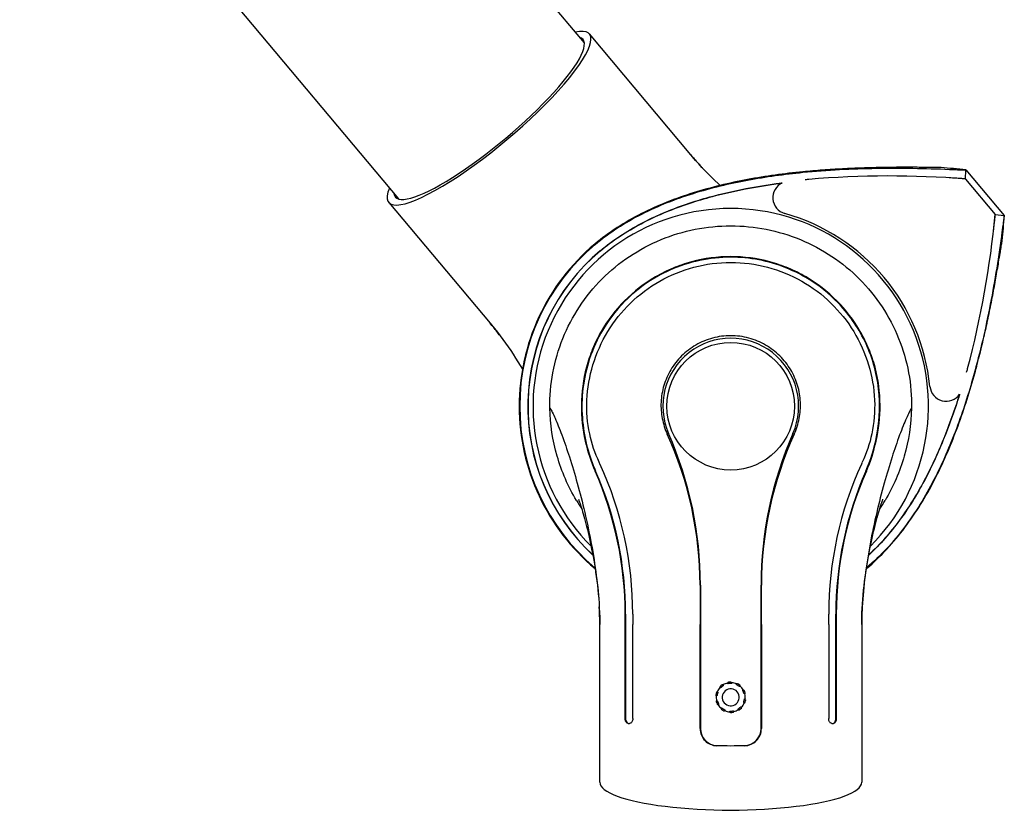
# Model space of a CAD drawing. Extents: x 0 to 420, y 0 to 297.
# Tile 7 of 14: x 255 to 336, y 142 to 208. Entities that reach past the tile are written whole.
import ezdxf

# ---------------------------------------------------------------- set-up
doc = ezdxf.new("R2010")
doc.units = 0
doc.header["$LTSCALE"] = 23.1
for name, color, linetype in [('100001_DXF_CONTINUOUS_LINE', 7, 'CONTINUOUS'), ('100002_DXF_CONTINUOUS_LINE', 7, 'CONTINUOUS'), ('100279_DXF_CONTINUOUS_LINE', 7, 'CONTINUOUS'), ('100291_DXF_CONTINUOUS_LINE', 7, 'CONTINUOUS'), ('105-5810_DXF_CONTINUOUS_LI', 7, 'CONTINUOUS')]:
    doc.layers.add(name, color=color, linetype=linetype)

msp = doc.modelspace()

# ---------------------------------------------------------------- linework, layer by layer
at = {"layer": '100001_DXF_CONTINUOUS_LINE', "color": 7, "linetype": 'CONTINUOUS'}
for p, q in [((310.785, 160.95), (310.785, 149.12)), ((315.785, 149.12), (315.785, 160.95)), ((302.423, 159.458), (302.446, 159.078)), ((304.579, 157.691), (304.579, 158.536)), ((304.617, 158.535), (304.617, 157.691)), ((305.208, 158.545), (305.208, 157.692)), ((321.361, 157.692), (321.361, 158.545)), ((321.952, 157.691), (321.952, 158.535)), ((321.99, 158.536), (321.99, 157.691)), ((324.103, 158.643), (324.12, 159.02)), ((302.485, 144.691), (302.485, 157.691)), ((304.579, 149.94), (304.579, 157.691)), ((304.617, 157.691), (304.617, 149.94)), ((305.208, 149.94), (305.208, 157.691)), ((310.756, 149.12), (310.756, 157.691)), ((315.813, 157.691), (315.813, 149.12)), ((321.361, 157.692), (321.361, 149.94)), ((321.952, 149.94), (321.952, 157.691)), ((321.99, 157.692), (321.99, 149.94)), ((324.085, 157.691), (324.085, 157.879)), ((324.085, 157.691), (324.085, 144.691)), ((304.822, 149.54), (304.948, 149.54)), ((321.621, 149.54), (321.747, 149.54)), ((312.148, 147.721), (313.285, 147.691)), ((313.285, 147.691), (314.421, 147.721)), ((313.285, 147.691), (313.285, 147.67))]:
    msp.add_line(p, q, dxfattribs=at)
for points in [[(300.733, 168.029), (300.731, 168.036), (300.731, 168.036), (300.738, 168.018), (300.752, 167.981), (300.771, 167.929), (300.795, 167.861), (300.824, 167.778), (300.856, 167.68), (300.893, 167.568), (300.934, 167.441), (300.977, 167.302), (301.024, 167.148), (301.073, 166.982), (301.125, 166.805), (301.177, 166.618), (301.232, 166.42), (301.287, 166.213), (301.344, 165.996), (301.401, 165.769), (301.46, 165.532), (301.519, 165.286), (301.578, 165.03), (301.638, 164.764), (301.697, 164.489), (301.757, 164.206), (301.815, 163.913), (301.874, 163.613), (301.931, 163.306), (301.987, 162.991), (302.042, 162.669), (302.094, 162.341), (302.145, 162.004), (302.194, 161.66), (302.241, 161.308), (302.285, 160.949), (302.325, 160.583), (302.362, 160.211), (302.395, 159.835), (302.423, 159.458)], [(324.12, 159.02), (324.142, 159.393), (324.169, 159.766), (324.2, 160.141), (324.237, 160.514), (324.277, 160.883), (324.32, 161.247), (324.367, 161.606), (324.417, 161.959), (324.469, 162.305), (324.523, 162.643), (324.579, 162.975), (324.637, 163.301), (324.697, 163.62), (324.757, 163.931), (324.818, 164.234), (324.88, 164.528), (324.942, 164.812), (325.004, 165.086), (325.066, 165.35), (325.127, 165.603), (325.187, 165.846), (325.246, 166.077), (325.304, 166.297), (325.361, 166.508), (325.417, 166.707), (325.47, 166.895), (325.522, 167.072), (325.572, 167.238), (325.619, 167.388), (325.662, 167.524), (325.701, 167.645), (325.736, 167.751), (325.767, 167.841), (325.793, 167.915), (325.814, 167.971), (325.829, 168.011), (325.835, 168.027)], [(302.446, 159.078), (302.464, 158.691), (302.477, 158.297)], [(324.085, 157.879), (324.091, 158.261), (324.103, 158.643)], [(302.477, 158.297), (302.484, 157.898), (302.485, 157.691)]]:
    msp.add_lwpolyline(points, dxfattribs=at)
msp.add_circle((313.285, 175.691), 5.26, dxfattribs=at)
for centre, radius, start, end in [((313.285, 175.691), 16.305, 314.93724, 225.06317), ((313.285, 175.691), 5.6, 336.24844, 203.75156), ((280.691, 160.924), 30.062, 0.04865, 24.49201), ((279.785, 160.95), 31, 0, 23.75156), ((346.785, 160.95), 31, 156.24844, 180), ((345.878, 160.924), 30.062, 155.50798, 179.95137), ((274.547, 158.106), 30.755, 24.64826, 24.9195), ((275.492, 158.537), 29.716, 0.01476, 24.65383), ((351.077, 158.537), 29.716, 155.36591, 179.98515), ((352.007, 158.113), 30.738, 155.08047, 155.37086), ((275.264, 158.54), 29.315, 359.9922, 23.73577), ((275.233, 158.541), 29.384, 359.98911, 23.67056), ((351.336, 158.541), 29.384, 156.32945, 180.01089), ((351.306, 158.54), 29.316, 156.26434, 180.00768), ((313.531, 175.683), 15.119, 210.88777, 214.01647), ((313.043, 175.68), 15.112, 325.98603, 329.10464), ((272.882, 157.528), 29.606, 2.72846, 3.14693), ((353.568, 157.534), 29.486, 176.89903, 177.32639), ((273.867, 157.575), 28.619, 2.30124, 2.7285), ((275.432, 157.635), 27.053, 1.3133, 2.30652), ((351.062, 157.638), 26.978, 177.72992, 178.72036), ((352.598, 157.579), 28.515, 177.3265, 177.73526), ((276.745, 157.668), 25.739, 1.03964, 1.30725), ((278.001, 157.688), 24.484, 0.00689, 1.04604), ((348.622, 157.688), 24.538, 178.89693, 179.99234), ((349.846, 157.667), 25.762, 178.72663, 178.90436), ((312.185, 149.12), 1.4, 180, 268.5), ((314.385, 149.12), 1.4, 271.5, 360)]:
    msp.add_arc(centre, radius, start, end, dxfattribs=at)
for centre, major_axis, ratio, start_param, end_param in [((313.285, 147.387), (10.8, -0.283), 0.026177, 1.571482, 1.676978), ((313.285, 147.387), (10.8, 0.283), 0.026177, 1.464615, 1.57011), ((313.285, 144.691), (10.8, 0), 0.212557, -3.141593, 0)]:
    msp.add_ellipse(centre, major_axis=major_axis, ratio=ratio, start_param=start_param, end_param=end_param, dxfattribs=at)
for points, knots in [([(298.375, 175.526), (298.336, 177.477), (298.898, 180.461), (300.725, 183.941), (302.596, 186.24), (304.885, 188.119), (307.5, 189.513), (310.335, 190.37), (312.303, 190.563), (313.285, 190.563)], [0, 0, 0, 0, 0.248986, 0.374109, 0.499238, 0.624394, 0.749584, 0.874792, 1, 1, 1, 1]), ([(313.285, 190.563), (314.266, 190.563), (316.234, 190.37), (319.069, 189.513), (321.684, 188.119), (323.973, 186.24), (325.844, 183.941), (327.671, 180.461), (328.233, 177.477), (328.194, 175.526)], [0, 0, 0, 0, 0.125208, 0.250416, 0.375606, 0.500762, 0.625891, 0.751014, 1, 1, 1, 1]), ([(313.285, 188.025), (312.201, 188.025), (310.566, 187.808), (308.515, 187.104), (306.584, 186.143), (304.441, 184.489), (302.804, 182.343), (301.865, 180.429), (301.185, 178.421), (300.844, 175.838), (301.167, 172.92), (301.749, 171.136), (302.099, 170.34)], [0, 0, 0, 0, 0.130906, 0.196308, 0.261504, 0.390878, 0.519449, 0.583742, 0.647971, 0.77496, 0.894807, 1, 1, 1, 1]), ([(313.285, 187.976), (312.426, 187.976), (310.704, 187.795), (308.29, 187.009), (306.218, 185.826), (304.218, 184.132), (302.582, 181.964), (301.472, 179.36), (300.988, 176.881), (301.001, 174.486), (301.402, 172.298), (301.874, 170.954), (302.145, 170.338)], [0, 0, 0, 0, 0.104039, 0.208004, 0.305379, 0.391195, 0.524244, 0.630068, 0.731635, 0.828121, 0.9185, 1, 1, 1, 1]), ([(302.438, 171.065), (302.092, 171.81), (301.526, 173.491), (301.307, 176.254), (301.81, 179.159), (303.041, 181.912), (304.932, 184.287), (307.375, 186.121), (310.221, 187.283), (312.265, 187.549), (313.285, 187.549)], [0, 0, 0, 0, 0.105681, 0.225594, 0.352503, 0.480628, 0.609153, 0.73855, 0.868957, 1, 1, 1, 1]), ([(324.47, 170.34), (324.82, 171.136), (325.402, 172.92), (325.725, 175.838), (325.384, 178.421), (324.704, 180.429), (323.764, 182.344), (322.127, 184.49), (319.985, 186.144), (318.054, 187.104), (316.003, 187.808), (314.368, 188.025), (313.285, 188.025)], [0, 0, 0, 0, 0.105195, 0.225039, 0.352028, 0.416266, 0.480573, 0.609175, 0.738516, 0.803698, 0.869095, 1, 1, 1, 1]), ([(324.424, 170.338), (324.826, 171.252), (325.467, 173.314), (325.695, 176.856), (324.77, 180.649), (322.705, 183.847), (320.256, 185.938), (317.897, 187.161), (315.614, 187.829), (314.062, 187.976), (313.285, 187.976)], [0, 0, 0, 0, 0.121144, 0.259538, 0.425805, 0.585518, 0.713046, 0.812239, 0.905693, 1, 1, 1, 1]), ([(313.285, 187.549), (314.304, 187.549), (316.348, 187.283), (319.193, 186.122), (321.636, 184.288), (323.528, 181.913), (324.76, 179.16), (325.262, 176.254), (325.043, 173.491), (324.477, 171.811), (324.131, 171.065)], [0, 0, 0, 0, 0.131034, 0.261419, 0.390774, 0.519316, 0.647485, 0.774398, 0.894303, 1, 1, 1, 1]), ([(313.285, 181.504), (312.781, 181.504), (311.775, 181.371), (310.381, 180.792), (309.197, 179.889), (308.295, 178.737), (307.718, 177.423), (307.483, 176.036), (307.583, 174.662), (307.862, 173.794), (308.048, 173.387)], [0, 0, 0, 0, 0.131861, 0.262538, 0.391316, 0.517847, 0.641991, 0.763635, 0.882752, 1, 1, 1, 1]), ([(318.521, 173.387), (318.707, 173.794), (318.986, 174.662), (319.086, 176.037), (318.851, 177.423), (318.274, 178.737), (317.372, 179.889), (316.188, 180.792), (314.794, 181.371), (313.788, 181.504), (313.285, 181.504)], [0, 0, 0, 0, 0.117253, 0.236369, 0.358013, 0.482156, 0.608687, 0.737464, 0.86814, 1, 1, 1, 1]), ([(298.375, 175.526), (298.45, 175.42), (298.599, 175.146), (298.826, 174.659), (299.086, 174.036), (299.491, 172.979), (300.026, 171.411), (300.661, 169.283), (301.271, 166.901), (301.809, 164.36), (302.225, 161.763), (302.395, 160.016), (302.443, 159.153)], [0, 0, 0, 0, 0.022902, 0.054956, 0.095051, 0.142276, 0.255167, 0.387981, 0.534935, 0.690018, 0.847098, 1, 1, 1, 1]), ([(300.557, 167.922), (299.874, 169.063), (298.807, 171.535), (298.402, 174.197), (298.375, 175.526)], [0, 0, 0, 0, 0.499983, 1, 1, 1, 1]), ([(328.194, 175.526), (328.119, 175.42), (327.97, 175.146), (327.742, 174.658), (327.482, 174.034), (327.076, 172.975), (326.541, 171.404), (325.905, 169.272), (325.294, 166.886), (324.757, 164.342), (324.341, 161.741), (324.172, 159.993), (324.125, 159.129)], [0, 0, 0, 0, 0.022903, 0.054965, 0.095072, 0.142315, 0.255247, 0.388103, 0.535082, 0.690163, 0.847198, 1, 1, 1, 1]), ([(328.194, 175.526), (328.167, 174.196), (327.762, 171.534), (326.694, 169.061), (326.011, 167.92)], [0, 0, 0, 0, 0.500015, 1, 1, 1, 1]), ([(304.822, 149.54), (304.789, 149.54), (304.716, 149.566), (304.639, 149.661), (304.59, 149.79), (304.579, 149.889), (304.579, 149.94)], [0, 0, 0, 0, 0.194285, 0.423723, 0.697672, 1, 1, 1, 1]), ([(304.617, 149.94), (304.617, 149.849), (304.644, 149.686), (304.774, 149.554), (304.842, 149.542)], [0, 0, 0, 0, 0.570995, 1, 1, 1, 1]), ([(305.208, 149.94), (305.208, 149.889), (305.195, 149.789), (305.141, 149.66), (305.057, 149.566), (304.982, 149.54), (304.948, 149.54)], [0, 0, 0, 0, 0.296958, 0.569548, 0.802354, 1, 1, 1, 1]), ([(321.621, 149.54), (321.587, 149.54), (321.512, 149.566), (321.429, 149.66), (321.374, 149.789), (321.361, 149.889), (321.361, 149.94)], [0, 0, 0, 0, 0.197646, 0.430452, 0.703042, 1, 1, 1, 1]), ([(321.701, 149.54), (321.727, 149.54), (321.764, 149.55), (321.795, 149.569), (321.803, 149.575)], [0, 0, 0, 0, 0.735606, 1, 1, 1, 1]), ([(321.99, 149.94), (321.99, 149.889), (321.979, 149.79), (321.93, 149.661), (321.853, 149.566), (321.78, 149.54), (321.747, 149.54)], [0, 0, 0, 0, 0.302328, 0.576277, 0.805715, 1, 1, 1, 1]), ([(321.803, 149.575), (321.826, 149.591), (321.921, 149.691), (321.952, 149.835), (321.952, 149.94)], [0, 0, 0, 0, 0.214434, 1, 1, 1, 1]), ([(310.756, 149.12), (310.756, 148.937), (310.828, 148.567), (311.138, 148.099), (311.599, 147.782), (311.965, 147.703), (312.147, 147.698)], [0, 0, 0, 0, 0.251359, 0.501279, 0.750312, 1, 1, 1, 1]), ([(314.422, 147.698), (314.604, 147.703), (314.97, 147.782), (315.431, 148.099), (315.741, 148.567), (315.813, 148.937), (315.813, 149.12)], [0, 0, 0, 0, 0.249689, 0.498721, 0.748641, 1, 1, 1, 1])]:
    msp.add_open_spline(points, degree=3, knots=knots, dxfattribs=at)
for points in [[(310.753, 160.95), (310.755, 159.863), (310.756, 158.777), (310.756, 157.691)], [(315.813, 157.691), (315.813, 158.777), (315.814, 159.863), (315.816, 160.95)]]:
    msp.add_open_spline(points, degree=3, dxfattribs=at)
at = {"layer": '100002_DXF_CONTINUOUS_LINE', "color": 7, "linetype": 'CONTINUOUS'}
for p, q in [((309.988, 196.422), (301.631, 206.38)), ((311.171, 195.108), (310.909, 195.384)), ((285.085, 192.496), (293.441, 182.538)), ((293.441, 182.538), (293.561, 182.393)), ((294.039, 181.797), (294.268, 181.497))]:
    msp.add_line(p, q, dxfattribs=at)
for points in [[(310.383, 195.963), (310.121, 196.264), (309.988, 196.422)], [(310.909, 195.384), (310.646, 195.669), (310.383, 195.963)], [(312.409, 193.892), (312.235, 194.055), (311.969, 194.309), (311.701, 194.57), (311.434, 194.837), (311.171, 195.108)], [(293.561, 182.393), (293.803, 182.096), (294.039, 181.797)], [(294.268, 181.497), (294.491, 181.197), (294.711, 180.894), (294.927, 180.586), (295.139, 180.277), (295.346, 179.969), (295.546, 179.662), (295.741, 179.356), (295.93, 179.054), (296.112, 178.756), (296.113, 178.755)]]:
    msp.add_lwpolyline(points, dxfattribs=at)
for centre, radius, start, end in [((328.741, 212.162), 24.484, 220.00689, 221.04604), ((329.69, 212.984), 25.739, 221.03964, 221.30725), ((330.675, 213.854), 27.053, 221.3133, 222.30652), ((331.835, 214.906), 28.619, 222.30124, 222.7285), ((332.56, 215.575), 29.606, 222.72846, 223.14693), ((274.642, 166.768), 24.538, 38.89693, 39.99234), ((273.691, 165.996), 25.762, 38.72663, 38.90436), ((272.74, 165.238), 26.978, 37.72992, 38.72036), ((271.527, 164.295), 28.515, 37.3265, 37.73526), ((270.755, 163.707), 29.486, 36.89903, 37.32639)]:
    msp.add_arc(centre, radius, start, end, dxfattribs=at)
for major_axis, start_param, end_param in [((8.273, 6.942), 2.755067, 6.669711), ((7.737, 6.492), 3.003561, 6.421217)]:
    msp.add_ellipse((293.358, 199.438), major_axis=major_axis, ratio=0.212557, start_param=start_param, end_param=end_param, dxfattribs=at)
at = {"layer": '100279_DXF_CONTINUOUS_LINE', "color": 7, "linetype": 'CONTINUOUS'}
for p, q in [((269.975, 242.863), (301.208, 205.64)), ((254.654, 230.007), (285.887, 192.784))]:
    msp.add_line(p, q, dxfattribs=at)
at = {"layer": '100291_DXF_CONTINUOUS_LINE', "color": 7, "linetype": 'CONTINUOUS'}
for p, q in [((330.623, 195.367), (330.625, 195.368)), ((332.634, 194.422), (332.677, 195.177)), ((332.677, 195.175), (335.84, 191.406)), ((332.634, 194.422), (335.091, 191.494)), ((335.091, 191.494), (335.842, 191.405)), ((335.674, 189.352), (335.672, 189.35))]:
    msp.add_line(p, q, dxfattribs=at)
for centre, radius, start, end in [((320.524, 75.633), 120.161, 84.19496, 85.17759), ((318.107, 192.884), 1.354, 115.22086, 254.33041), ((326.388, 116.592), 78.079, 94.893, 95.11092), ((326.388, 116.593), 78.079, 85.41129, 94.893), ((313.285, 175.691), 16.503, 5.66959, 74.33041), ((257.359, 198.858), 78.079, 345.10699, 354.58871), ((216.003, 200.195), 120.161, 354.82241, 355.80504), ((313.285, 175.691), 17.445, 130, 230.11772), ((313.285, 175.691), 17.403, 130, 229.95907), ((313.285, 175.691), 16.736, 130, 227.18209), ((313.285, 175.691), 16.722, 130, 227.11855), ((257.359, 198.858), 78.079, 344.88908, 345.107), ((331.054, 177.455), 1.354, 185.66959, 324.77914), ((313.285, 175.691), 17.445, 309.8755, 310)]:
    msp.add_arc(centre, radius, start, end, dxfattribs=at)
for points, knots in [([(319.232, 195.016), (317.703, 194.865), (315.417, 194.556), (312.411, 193.916), (309.449, 193.105), (306.573, 191.98), (303.901, 190.459), (302.659, 189.548), (302.071, 189.055)], [0, 0, 0, 0, 0.250048, 0.375099, 0.500145, 0.74999, 0.875002, 1, 1, 1, 1]), ([(302.098, 189.023), (302.685, 189.516), (303.925, 190.425), (306.594, 191.943), (309.466, 193.066), (312.424, 193.876), (315.426, 194.515), (317.71, 194.824), (319.236, 194.974)], [0, 0, 0, 0, 0.124997, 0.25001, 0.499855, 0.624901, 0.749953, 1, 1, 1, 1]), ([(330.623, 195.367), (330.611, 195.365), (330.574, 195.365), (330.505, 195.364), (330.41, 195.365), (330.249, 195.367), (330.025, 195.37), (329.74, 195.375), (329.442, 195.379), (329.027, 195.383), (328.49, 195.388), (327.821, 195.39), (327.124, 195.388), (326.4, 195.383), (325.392, 195.368), (324.092, 195.333), (322.497, 195.264), (320.87, 195.163), (319.779, 195.069), (319.232, 195.016)], [0, 0, 0, 0, 0.003269, 0.009561, 0.018182, 0.028399, 0.051767, 0.077165, 0.103401, 0.130302, 0.186194, 0.244863, 0.306154, 0.369756, 0.435306, 0.571156, 0.71187, 0.855396, 1, 1, 1, 1]), ([(319.236, 194.974), (321.248, 195.172), (325.281, 195.375), (329.315, 195.306), (331.323, 195.219)], [0, 0, 0, 0, 0.501507, 1, 1, 1, 1]), ([(331.323, 195.219), (331.415, 195.215), (331.592, 195.208), (331.848, 195.197), (332.079, 195.188), (332.279, 195.181), (332.424, 195.176), (332.519, 195.174), (332.574, 195.173), (332.616, 195.173), (332.649, 195.173), (332.664, 195.176), (332.677, 195.175), (332.677, 195.177)], [0, 0, 0, 0, 0.202678, 0.393346, 0.566045, 0.715376, 0.836676, 0.885593, 0.926166, 0.958071, 0.98108, 0.995028, 1, 1, 1, 1]), ([(302.527, 188.512), (303.561, 189.379), (305.844, 190.868), (309.597, 192.432), (313.52, 193.489), (316.19, 193.935), (317.531, 194.109)], [0, 0, 0, 0, 0.249786, 0.499773, 0.749861, 1, 1, 1, 1]), ([(302.536, 188.501), (303.567, 189.366), (305.842, 190.85), (309.584, 192.412), (313.494, 193.469), (316.155, 193.915), (317.492, 194.09)], [0, 0, 0, 0, 0.249786, 0.499774, 0.749861, 1, 1, 1, 1]), ([(332.634, 194.422), (332.635, 194.424), (332.622, 194.425), (332.607, 194.429), (332.574, 194.432), (332.532, 194.437), (332.478, 194.442), (332.383, 194.451), (332.239, 194.462), (332.04, 194.476), (331.809, 194.49), (331.554, 194.505), (331.376, 194.514), (331.285, 194.518)], [0, 0, 0, 0, 0.004972, 0.018919, 0.041925, 0.073824, 0.114389, 0.163296, 0.284579, 0.433897, 0.606591, 0.797279, 1, 1, 1, 1]), ([(334.951, 190.149), (334.963, 190.239), (334.985, 190.416), (335.015, 190.669), (335.041, 190.899), (335.062, 191.098), (335.076, 191.242), (335.084, 191.336), (335.088, 191.391), (335.091, 191.433), (335.093, 191.466), (335.092, 191.482), (335.093, 191.494), (335.091, 191.494)], [0, 0, 0, 0, 0.20272, 0.393404, 0.566099, 0.715418, 0.836702, 0.88561, 0.926175, 0.958075, 0.981081, 0.995028, 1, 1, 1, 1]), ([(335.842, 191.405), (335.84, 191.406), (335.838, 191.393), (335.833, 191.379), (335.828, 191.346), (335.82, 191.304), (335.812, 191.25), (335.797, 191.156), (335.777, 191.013), (335.749, 190.815), (335.718, 190.585), (335.684, 190.332), (335.661, 190.155), (335.649, 190.065)], [0, 0, 0, 0, 0.004972, 0.01892, 0.041929, 0.073834, 0.114407, 0.163324, 0.284624, 0.433955, 0.606653, 0.797322, 1, 1, 1, 1]), ([(335.649, 190.065), (335.385, 188.072), (334.753, 184.087), (333.852, 180.151), (333.308, 178.204)], [0, 0, 0, 0, 0.498493, 1, 1, 1, 1]), ([(333.348, 178.192), (333.496, 178.722), (333.777, 179.78), (334.16, 181.365), (334.505, 182.924), (334.765, 184.198), (334.954, 185.187), (335.086, 185.899), (335.208, 186.586), (335.322, 187.245), (335.411, 187.775), (335.479, 188.184), (335.527, 188.479), (335.572, 188.76), (335.607, 188.981), (335.633, 189.14), (335.649, 189.234), (335.662, 189.302), (335.668, 189.338), (335.672, 189.35)], [0, 0, 0, 0, 0.144603, 0.288128, 0.428842, 0.564691, 0.630241, 0.693843, 0.755133, 0.813802, 0.869694, 0.896595, 0.922832, 0.948229, 0.971597, 0.981815, 0.990437, 0.996729, 1, 1, 1, 1]), ([(333.308, 178.204), (332.895, 176.727), (332.195, 174.533), (331.045, 171.689), (329.735, 168.918), (328.132, 166.286), (326.176, 163.922), (325.066, 162.858), (324.479, 162.365)], [0, 0, 0, 0, 0.250048, 0.375099, 0.500145, 0.74999, 0.875002, 1, 1, 1, 1]), ([(324.498, 162.327), (325.086, 162.821), (326.199, 163.886), (328.161, 166.253), (329.767, 168.89), (331.081, 171.666), (332.233, 174.515), (332.935, 176.713), (333.348, 178.192)], [0, 0, 0, 0, 0.124998, 0.250011, 0.499855, 0.624901, 0.749953, 1, 1, 1, 1]), ([(332.16, 176.674), (331.776, 175.45), (330.924, 173.026), (329.318, 169.52), (327.297, 166.232), (325.601, 164.283), (324.659, 163.414)], [0, 0, 0, 0, 0.250107, 0.500174, 0.750163, 1, 1, 1, 1]), ([(332.134, 176.639), (331.752, 175.42), (330.901, 173.007), (329.3, 169.518), (327.288, 166.244), (325.6, 164.303), (324.663, 163.436)], [0, 0, 0, 0, 0.250106, 0.500173, 0.750162, 1, 1, 1, 1])]:
    msp.add_open_spline(points, degree=3, knots=knots, dxfattribs=at)
at = {"layer": '105-5810_DXF_CONTINUOUS_LI', "color": 7, "linetype": 'CONTINUOUS'}
for centre, radius, start, end in [((313.285, 151.691), 1.25, 125.19904, 134.80096), ((312.61, 152.647), 0.0799, 55.32722, 125.19175), ((313.285, 151.691), 1.2, 102.38554, 121.61446), ((313.106, 152.847), 0.0799, 98.80825, 168.67278), ((313.285, 151.691), 1.25, 89.19904, 98.80096), ((313.301, 152.861), 0.0799, 19.32722, 89.19175), ((313.285, 151.691), 1.2, 66.38554, 85.61446), ((313.819, 152.732), 0.0799, 62.80825, 132.67278), ((313.285, 151.691), 1.25, 53.19904, 62.80096), ((313.985, 152.628), 0.0799, 343.32722, 53.19175), ((312.129, 151.878), 0.0799, 170.80825, 240.67278), ((313.285, 151.691), 1.25, 161.19904, 170.80096), ((312.177, 152.068), 0.0799, 91.32722, 161.19175), ((313.285, 151.691), 1.2, 138.38554, 157.61446), ((312.46, 152.521), 0.0799, 134.80825, 204.67278), ((313.285, 151.691), 0.7, 130.00005, 309.99995), ((313.285, 151.691), 0.7, 310.00005, 129.99995), ((313.285, 151.691), 1.2, 30.38554, 49.61446), ((314.329, 152.219), 0.0799, 26.80825, 96.67278), ((313.285, 151.691), 1.25, 17.19904, 26.80096), ((314.402, 152.037), 0.0799, 307.32722, 17.19175), ((313.285, 151.691), 1.2, 354.38554, 13.61446), ((313.285, 151.691), 1.2, 174.38554, 193.61446), ((312.167, 151.345), 0.0799, 127.32722, 197.19175), ((313.285, 151.691), 1.25, 197.19904, 206.80096), ((312.24, 151.163), 0.0799, 206.80825, 276.67278), ((313.285, 151.691), 1.2, 210.38554, 229.61446), ((313.285, 151.691), 1.2, 318.38554, 337.61446), ((314.392, 151.314), 0.0799, 271.32722, 341.19175), ((313.285, 151.691), 1.25, 341.19904, 350.80096), ((314.44, 151.504), 0.0799, 350.80825, 60.67278), ((312.584, 150.754), 0.0799, 163.32722, 233.19175), ((313.285, 151.691), 1.25, 233.19904, 242.80096), ((312.75, 150.65), 0.0799, 242.80825, 312.67278), ((313.285, 151.691), 1.2, 246.38554, 265.61446), ((313.268, 150.521), 0.0799, 199.32722, 269.19175), ((313.285, 151.691), 1.25, 269.19904, 278.80096), ((313.464, 150.535), 0.0799, 278.80825, 348.67278), ((313.285, 151.691), 1.2, 282.38554, 301.61446), ((313.959, 150.735), 0.0799, 235.32722, 305.19175), ((313.285, 151.691), 1.25, 305.19904, 314.80096), ((314.109, 150.861), 0.0799, 314.80825, 24.67278)]:
    msp.add_arc(centre, radius, start, end, dxfattribs=at)
for points, knots in [([(312.672, 152.665), (312.672, 152.665), (312.671, 152.663), (312.669, 152.66), (312.663, 152.653), (312.652, 152.643), (312.637, 152.631), (312.619, 152.616), (312.598, 152.599), (312.576, 152.581), (312.561, 152.569), (312.554, 152.562)], [0, 0, 0, 0, 0.010379, 0.027971, 0.088356, 0.181755, 0.305387, 0.455029, 0.625038, 0.809012, 1, 1, 1, 1]), ([(312.655, 152.713), (312.656, 152.71), (312.66, 152.693), (312.666, 152.678), (312.672, 152.665)], [0, 0, 0, 0, 0.2074, 1, 1, 1, 1]), ([(313.049, 152.818), (313.047, 152.822), (313.041, 152.838), (313.033, 152.853), (313.027, 152.863)], [0, 0, 0, 0, 0.293322, 1, 1, 1, 1]), ([(313.361, 152.84), (313.361, 152.839), (313.36, 152.838), (313.356, 152.836), (313.347, 152.835), (313.332, 152.833), (313.313, 152.832), (313.29, 152.831), (313.263, 152.829), (313.235, 152.827), (313.205, 152.826), (313.176, 152.823), (313.147, 152.821), (313.121, 152.819), (313.097, 152.817), (313.078, 152.816), (313.064, 152.815), (313.055, 152.815), (313.05, 152.816), (313.049, 152.817), (313.049, 152.818)], [0, 0, 0, 0, 0.005189, 0.013983, 0.044166, 0.09085, 0.152659, 0.227477, 0.312462, 0.404394, 0.499896, 0.595357, 0.687238, 0.772357, 0.847404, 0.909365, 0.956065, 0.986122, 0.994836, 1, 1, 1, 1]), ([(313.376, 152.887), (313.375, 152.884), (313.369, 152.869), (313.364, 152.853), (313.361, 152.84)], [0, 0, 0, 0, 0.2074, 1, 1, 1, 1]), ([(313.756, 152.741), (313.757, 152.746), (313.761, 152.762), (313.764, 152.779), (313.765, 152.791)], [0, 0, 0, 0, 0.293322, 1, 1, 1, 1]), ([(314.022, 152.575), (314.021, 152.575), (314.02, 152.575), (314.015, 152.576), (314.007, 152.58), (313.995, 152.587), (313.978, 152.597), (313.959, 152.61), (313.936, 152.624), (313.912, 152.64), (313.887, 152.655), (313.862, 152.671), (313.838, 152.686), (313.815, 152.7), (313.795, 152.712), (313.779, 152.722), (313.767, 152.73), (313.759, 152.736), (313.756, 152.739), (313.756, 152.741), (313.756, 152.741)], [0, 0, 0, 0, 0.005189, 0.013983, 0.044166, 0.09085, 0.152659, 0.227477, 0.312462, 0.404394, 0.499896, 0.595357, 0.687238, 0.772357, 0.847404, 0.909365, 0.956065, 0.986122, 0.994836, 1, 1, 1, 1]), ([(312.216, 152.119), (312.216, 152.119), (312.217, 152.117), (312.217, 152.113), (312.216, 152.104), (312.213, 152.089), (312.208, 152.071), (312.202, 152.048), (312.196, 152.023), (312.188, 151.995), (312.181, 151.966), (312.174, 151.937), (312.167, 151.909), (312.161, 151.884), (312.156, 151.861), (312.151, 151.842), (312.147, 151.828), (312.144, 151.82), (312.142, 151.816), (312.141, 151.815), (312.14, 151.815)], [0, 0, 0, 0, 0.005189, 0.013983, 0.044166, 0.09085, 0.152659, 0.227477, 0.312462, 0.404394, 0.499896, 0.595357, 0.687238, 0.772357, 0.847404, 0.909365, 0.956065, 0.986122, 0.994836, 1, 1, 1, 1]), ([(312.175, 152.148), (312.178, 152.146), (312.19, 152.135), (312.204, 152.126), (312.216, 152.119)], [0, 0, 0, 0, 0.2074, 1, 1, 1, 1]), ([(312.431, 152.464), (312.427, 152.467), (312.413, 152.475), (312.398, 152.484), (312.387, 152.488)], [0, 0, 0, 0, 0.293322, 1, 1, 1, 1]), ([(312.554, 152.562), (312.546, 152.556), (312.531, 152.543), (312.509, 152.524), (312.489, 152.507), (312.471, 152.492), (312.457, 152.479), (312.445, 152.471), (312.438, 152.465), (312.433, 152.464), (312.432, 152.464), (312.431, 152.464)], [0, 0, 0, 0, 0.190914, 0.374661, 0.544792, 0.694836, 0.818753, 0.912144, 0.972245, 0.989673, 1, 1, 1, 1]), ([(314.062, 152.605), (314.059, 152.603), (314.045, 152.594), (314.032, 152.584), (314.022, 152.575)], [0, 0, 0, 0, 0.2074, 1, 1, 1, 1]), ([(314.401, 151.973), (314.4, 151.973), (314.399, 151.974), (314.396, 151.977), (314.392, 151.985), (314.386, 151.999), (314.378, 152.016), (314.37, 152.038), (314.36, 152.063), (314.35, 152.089), (314.339, 152.117), (314.328, 152.145), (314.317, 152.171), (314.306, 152.195), (314.297, 152.217), (314.29, 152.235), (314.285, 152.248), (314.283, 152.257), (314.282, 152.262), (314.283, 152.263), (314.283, 152.264)], [0, 0, 0, 0, 0.005189, 0.013983, 0.044166, 0.09085, 0.152659, 0.227477, 0.312462, 0.404394, 0.499896, 0.595357, 0.687238, 0.772357, 0.847404, 0.909365, 0.956065, 0.986122, 0.994836, 1, 1, 1, 1]), ([(314.283, 152.264), (314.287, 152.267), (314.3, 152.277), (314.312, 152.289), (314.32, 152.298)], [0, 0, 0, 0, 0.293322, 1, 1, 1, 1]), ([(314.451, 151.973), (314.447, 151.974), (314.431, 151.975), (314.414, 151.974), (314.401, 151.973)], [0, 0, 0, 0, 0.2074, 1, 1, 1, 1]), ([(312.14, 151.815), (312.135, 151.815), (312.118, 151.813), (312.102, 151.811), (312.09, 151.808)], [0, 0, 0, 0, 0.293322, 1, 1, 1, 1]), ([(312.118, 151.409), (312.122, 151.408), (312.138, 151.407), (312.155, 151.408), (312.168, 151.409)], [0, 0, 0, 0, 0.2074, 1, 1, 1, 1]), ([(312.168, 151.409), (312.169, 151.409), (312.17, 151.408), (312.173, 151.405), (312.177, 151.397), (312.183, 151.383), (312.191, 151.366), (312.199, 151.344), (312.209, 151.319), (312.219, 151.293), (312.23, 151.265), (312.241, 151.237), (312.252, 151.211), (312.263, 151.187), (312.272, 151.165), (312.279, 151.147), (312.284, 151.134), (312.286, 151.125), (312.287, 151.12), (312.286, 151.119), (312.286, 151.118)], [0, 0, 0, 0, 0.005189, 0.013983, 0.044166, 0.09085, 0.152659, 0.227477, 0.312462, 0.404394, 0.499896, 0.595357, 0.687238, 0.772357, 0.847404, 0.909365, 0.956065, 0.986122, 0.994836, 1, 1, 1, 1]), ([(312.286, 151.118), (312.282, 151.115), (312.269, 151.105), (312.257, 151.093), (312.249, 151.084)], [0, 0, 0, 0, 0.293322, 1, 1, 1, 1]), ([(314.353, 151.263), (314.353, 151.263), (314.352, 151.265), (314.352, 151.269), (314.353, 151.278), (314.356, 151.293), (314.361, 151.311), (314.367, 151.334), (314.374, 151.359), (314.381, 151.387), (314.388, 151.416), (314.395, 151.445), (314.402, 151.473), (314.408, 151.498), (314.413, 151.521), (314.418, 151.54), (314.422, 151.554), (314.425, 151.562), (314.427, 151.566), (314.429, 151.567), (314.429, 151.567)], [0, 0, 0, 0, 0.005189, 0.013983, 0.044166, 0.09085, 0.152659, 0.227477, 0.312462, 0.404394, 0.499896, 0.595357, 0.687238, 0.772357, 0.847404, 0.909365, 0.956065, 0.986122, 0.994836, 1, 1, 1, 1]), ([(314.394, 151.234), (314.392, 151.236), (314.379, 151.247), (314.365, 151.256), (314.353, 151.263)], [0, 0, 0, 0, 0.2074, 1, 1, 1, 1]), ([(314.429, 151.567), (314.434, 151.567), (314.451, 151.569), (314.467, 151.571), (314.479, 151.574)], [0, 0, 0, 0, 0.293322, 1, 1, 1, 1]), ([(312.507, 150.777), (312.51, 150.779), (312.524, 150.788), (312.537, 150.798), (312.547, 150.807)], [0, 0, 0, 0, 0.2074, 1, 1, 1, 1]), ([(312.547, 150.807), (312.548, 150.807), (312.549, 150.807), (312.554, 150.806), (312.562, 150.802), (312.574, 150.795), (312.591, 150.785), (312.61, 150.772), (312.633, 150.758), (312.657, 150.742), (312.682, 150.727), (312.707, 150.711), (312.732, 150.696), (312.754, 150.682), (312.774, 150.67), (312.79, 150.66), (312.803, 150.652), (312.81, 150.646), (312.813, 150.643), (312.813, 150.641), (312.813, 150.641)], [0, 0, 0, 0, 0.005189, 0.013983, 0.044166, 0.09085, 0.152659, 0.227477, 0.312462, 0.404394, 0.499896, 0.595357, 0.687238, 0.772357, 0.847404, 0.909365, 0.956065, 0.986122, 0.994836, 1, 1, 1, 1]), ([(312.813, 150.641), (312.812, 150.636), (312.808, 150.62), (312.805, 150.603), (312.804, 150.591)], [0, 0, 0, 0, 0.293322, 1, 1, 1, 1]), ([(313.193, 150.495), (313.194, 150.498), (313.2, 150.513), (313.205, 150.529), (313.208, 150.542)], [0, 0, 0, 0, 0.2074, 1, 1, 1, 1]), ([(313.208, 150.542), (313.208, 150.543), (313.209, 150.544), (313.213, 150.546), (313.222, 150.547), (313.237, 150.549), (313.256, 150.55), (313.279, 150.551), (313.306, 150.553), (313.334, 150.555), (313.364, 150.556), (313.393, 150.559), (313.422, 150.561), (313.448, 150.563), (313.472, 150.565), (313.491, 150.566), (313.505, 150.567), (313.514, 150.567), (313.519, 150.566), (313.52, 150.565), (313.52, 150.564)], [0, 0, 0, 0, 0.005189, 0.013983, 0.044166, 0.09085, 0.152659, 0.227477, 0.312462, 0.404394, 0.499896, 0.595357, 0.687238, 0.772357, 0.847404, 0.909365, 0.956065, 0.986122, 0.994836, 1, 1, 1, 1]), ([(313.52, 150.564), (313.522, 150.56), (313.528, 150.544), (313.536, 150.529), (313.542, 150.519)], [0, 0, 0, 0, 0.293322, 1, 1, 1, 1]), ([(313.898, 150.717), (313.897, 150.717), (313.898, 150.719), (313.9, 150.722), (313.907, 150.729), (313.917, 150.739), (313.932, 150.751), (313.95, 150.766), (313.971, 150.783), (313.993, 150.801), (314.008, 150.813), (314.016, 150.82)], [0, 0, 0, 0, 0.010379, 0.027971, 0.088356, 0.181755, 0.305387, 0.455029, 0.625038, 0.809012, 1, 1, 1, 1]), ([(313.914, 150.669), (313.913, 150.672), (313.909, 150.689), (313.903, 150.704), (313.898, 150.717)], [0, 0, 0, 0, 0.2074, 1, 1, 1, 1]), ([(314.016, 150.82), (314.023, 150.826), (314.038, 150.839), (314.06, 150.858), (314.08, 150.875), (314.098, 150.89), (314.112, 150.903), (314.124, 150.911), (314.131, 150.917), (314.136, 150.918), (314.137, 150.918), (314.138, 150.918)], [0, 0, 0, 0, 0.190914, 0.374661, 0.544792, 0.694836, 0.818753, 0.912144, 0.972245, 0.989673, 1, 1, 1, 1]), ([(314.138, 150.918), (314.142, 150.915), (314.156, 150.907), (314.171, 150.898), (314.182, 150.894)], [0, 0, 0, 0, 0.293322, 1, 1, 1, 1])]:
    msp.add_open_spline(points, degree=3, knots=knots, dxfattribs=at)

doc.saveas('drawing.dxf')
